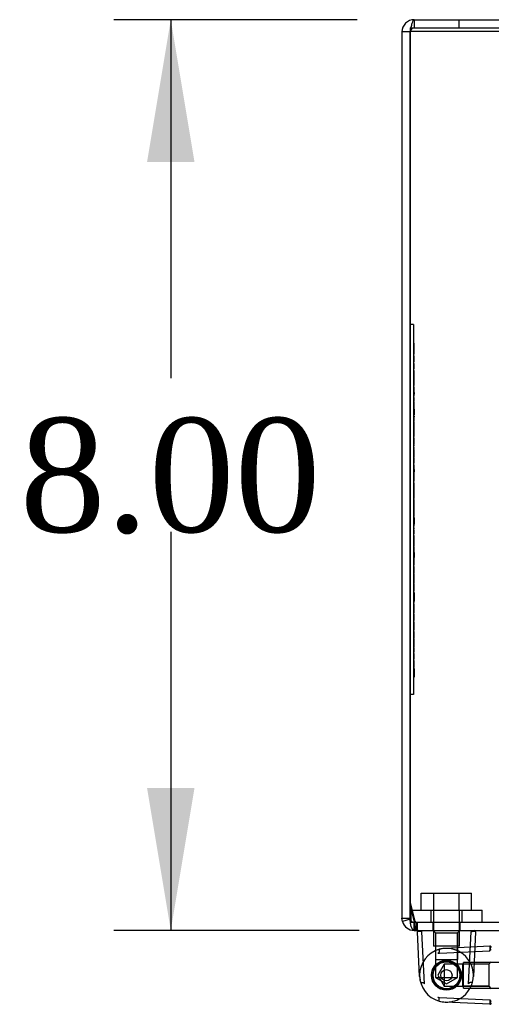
# Model space of a CAD drawing. Header units: inches. Extents: x 1 to 240, y -1 to 159.
# Tile 15 of 25: x 55.5 to 59.64, y 134.29 to 142.94. Entities that reach past the tile are written whole.
import ezdxf
from ezdxf.enums import TextEntityAlignment as Align
from ezdxf.lldxf.tags import DXFTag

# ---------------------------------------------------------------- set-up
doc = ezdxf.new("R2010")
doc.units = ezdxf.units.IN
doc.header["$MEASUREMENT"] = 0
for name, color, linetype in [('COM70699-8', 7, 'Continuous'), ('COM70702-5', 7, 'Continuous'), ('Default', 7, 'Continuous'), ('HNG86659-1', 7, 'Continuous'), ('HNG86659-2', 7, 'Continuous'), ('LAB86820', 7, 'Continuous'), ('SCS86661', 7, 'Continuous'), ('WAM30017', 7, 'Continuous')]:
    doc.layers.add(name, color=color, linetype=linetype)
doc.styles.add('SEACAD_Times_New_Roman', font='times.ttf')
tags = doc.linetypes.add('HIDDEN2', pattern=[0.1875, 0.125, -0.0625]).pattern_tags.tags
tags[6:7] = [DXFTag(74, 4), DXFTag(75, 0), DXFTag(340, '0'), DXFTag(46, 0.0), DXFTag(50, 0.0), DXFTag(44, 0.0), DXFTag(45, 0.0)]
tags[4:5] = [DXFTag(74, 4), DXFTag(75, 0), DXFTag(340, '0'), DXFTag(46, 0.0), DXFTag(50, 0.0), DXFTag(44, 0.0), DXFTag(45, 0.0)]
doc.dimstyles.new('HAMMOND_(STH_-_240x160)', dxfattribs={"dimtxt": 1, "dimasz": 1.25, "dimexe": 0.5, "dimexo": 0.5, "dimgap": 0.25, "dimtad": 0, "dimtih": 1, "dimtoh": 1, "dimzin": 0, "dimdsep": 46, "dimtxsty": 'SEACAD_Times_New_Roman', "dimblk1": '_SE_FILLED', "dimblk2": '_SE_FILLED', "dimsah": 1, "dimcen": 0.5, "dimadec": 0, "dimazin": 0, "dimtfac": 0.8, "dimtofl": 0, "dimtmove": 0, "dimatfit": 3, "dimfxl": 1, "dimtolj": 1, "dimtzin": 0, "dimarcsym": 0})

# ---------------------------------------------------------------- blocks, each defined once
blk = doc.blocks.new('SE3')
at = {"layer": 'COM70699-8', "color": 7, "linetype": 'Continuous'}
for p, q in [((58.9655, 142.9408), (88.7495, 142.9408)), ((58.9655, 142.9408), (58.9655, 142.8688)), ((58.9295, 142.8328), (58.8575, 142.8328)), ((58.8575, 142.8328), (58.8575, 135.0488)), ((58.9655, 142.8688), (88.7495, 142.8688)), ((58.9295, 135.1551), (58.9295, 135.0488)), ((58.9296, 135.0488), (58.9296, 135.1546)), ((58.8618, 135.0185), (58.8575, 135.0488)), ((58.8575, 135.0488), (58.9295, 135.0488)), ((58.9309, 135.0387), (58.8618, 135.0185)), ((58.9309, 135.0387), (58.9295, 135.0488)), ((58.9655, 135.0108), (58.9655, 134.9408)), ((58.9655, 134.9408), (58.9812, 134.9408))]:
    blk.add_line(p, q, dxfattribs=at)
at = {"layer": 'COM70699-8', "color": 7, "linetype": 'HIDDEN2'}
for p, q in [((59.3575, 142.9408), (59.3575, 142.8688)), ((58.9296, 135.1546), (58.9296, 142.8328)), ((58.9655, 135.0128), (58.9655, 135.0108)), ((58.9655, 135.0128), (58.9812, 135.0128)), ((58.9656, 134.9408), (58.9656, 135.0128)), ((59.1286, 135.0128), (59.1286, 134.9408)), ((59.3686, 134.9408), (59.3686, 135.0128))]:
    blk.add_line(p, q, dxfattribs=at)
at = {"layer": 'COM70699-8', "color": 7, "linetype": 'Continuous'}
for centre, radius, start, end in [((58.9655, 142.8328), 0.108, 90, 180), ((58.9655, 135.0488), 0.108, 196.23877, 270), ((58.9655, 135.0488), 0.036, 196.23887, 269.9999)]:
    blk.add_arc(centre, radius, start, end, dxfattribs=at)
at = {"layer": 'COM70699-8', "color": 7, "linetype": 'HIDDEN2'}
for centre, start, end in [((58.9655, 142.8328), 90, 180), ((58.9656, 135.0488), 180, 197.78728)]:
    blk.add_arc(centre, 0.036, start, end, dxfattribs=at)
for points, knots in [([(58.9296, 142.8328), (58.9326, 142.8469), (58.9356, 142.861), (58.9415, 142.8871), (58.9445, 142.8991), (58.9505, 142.9191), (58.9535, 142.9271), (58.9595, 142.9379), (58.9625, 142.9408), (58.9655, 142.9408)], [0, 0, 0, 0, 0.25, 0.25, 0.5, 0.5, 0.75, 0.75, 1, 1, 1, 1]), ([(58.9656, 134.9408), (58.9648, 134.9408), (58.9634, 134.9409), (58.9612, 134.9415), (58.9587, 134.9426), (58.9547, 134.9454), (58.9506, 134.9502), (58.9456, 134.9584), (58.9419, 134.9668), (58.9378, 134.9794), (58.9349, 134.9912), (58.9321, 135.0076), (58.9305, 135.0221), (58.9298, 135.0353), (58.9296, 135.043), (58.9296, 135.0468), (58.9296, 135.0488)], [0, 0, 0, 0, 0.039636, 0.079299, 0.119013, 0.178729, 0.298914, 0.359673, 0.482665, 0.545168, 0.672094, 0.736685, 0.867476, 0.933625, 0.966802, 1, 1, 1, 1])]:
    blk.add_open_spline(points, degree=3, knots=knots, dxfattribs=at)
at = {"layer": 'COM70702-5', "color": 7, "linetype": 'Continuous'}
for p, q in [((58.9295, 142.8702), (58.9295, 142.8398)), ((58.9295, 142.8398), (88.7855, 142.8398)), ((58.9295, 142.8398), (58.9295, 135.1551)), ((58.9295, 135.1551), (58.9674, 135.0031)), ((58.9812, 134.9408), (88.7337, 134.9408))]:
    blk.add_line(p, q, dxfattribs=at)
at = {"layer": 'COM70702-5', "color": 7, "linetype": 'HIDDEN2'}
for p, q in [((58.9295, 142.8702), (88.7855, 142.8702)), ((58.9295, 135.1855), (58.9674, 135.0335)), ((58.9674, 135.0335), (58.9674, 135.0031)), ((58.9812, 135.0128), (88.7337, 135.0128)), ((58.9812, 135.0128), (58.9812, 134.9408)), ((58.9915, 135.0128), (58.9915, 134.9408))]:
    blk.add_line(p, q, dxfattribs=at)
blk.add_open_spline([(58.9674, 135.0335), (58.9685, 135.0305), (58.9697, 135.0276), (58.972, 135.0225), (58.9732, 135.0202), (58.9755, 135.0166), (58.9766, 135.0151), (58.9789, 135.0132), (58.9801, 135.0128), (58.9812, 135.0128)], degree=3, knots=[0, 0, 0, 0, 0.25, 0.25, 0.5, 0.5, 0.75, 0.75, 1, 1, 1, 1], dxfattribs=at)
at = {"layer": 'COM70702-5', "color": 7, "linetype": 'Continuous'}
blk.add_open_spline([(58.9674, 135.0031), (58.9697, 134.9846), (58.972, 134.9686), (58.9766, 134.9467), (58.9789, 134.9408), (58.9812, 134.9408)], degree=3, knots=[0, 0, 0, 0, 0.5, 0.5, 1, 1, 1, 1], dxfattribs=at)
at = {"layer": 'HNG86659-1', "color": 7, "linetype": 'Continuous'}
for p, q in [((59.0127, 134.5354), (58.9933, 134.9284)), ((59.0327, 134.9289), (59.0321, 134.9293)), ((59.4645, 134.9289), (59.4652, 134.9293)), ((59.5039, 134.9284), (59.4974, 134.7958)), ((59.1887, 134.7412), (59.6291, 134.7629)), ((59.6299, 134.8023), (59.237, 134.783)), ((59.6291, 134.7629), (59.6314, 134.763)), ((59.1719, 134.7404), (59.1887, 134.7412)), ((59.1719, 134.3537), (59.1887, 134.3529)), ((59.1887, 134.3529), (59.6291, 134.3312)), ((59.6291, 134.3312), (59.6314, 134.3311)), ((59.6299, 134.2918), (59.237, 134.3111))]:
    blk.add_line(p, q, dxfattribs=at)
at = {"layer": 'HNG86659-1', "color": 7, "linetype": 'HIDDEN2'}
for p, q in [((59.0553, 134.4703), (59.0327, 134.9298)), ((59.1305, 134.9408), (59.1518, 134.9194)), ((59.3454, 134.9194), (59.3667, 134.9408)), ((59.4419, 134.4703), (59.4646, 134.9298)), ((59.1518, 134.9194), (59.3454, 134.9194)), ((59.1518, 134.9194), (59.1518, 134.6865)), ((59.1518, 134.9194), (59.1518, 134.6865)), ((59.3454, 134.6865), (59.3454, 134.9194)), ((59.3454, 134.9194), (59.3454, 134.6865)), ((59.4974, 134.7958), (59.4846, 134.5354)), ((59.6305, 134.763), (59.6309, 134.7636)), ((59.1518, 134.6865), (59.1518, 134.6181)), ((59.1518, 134.6865), (59.3454, 134.6865)), ((59.3454, 134.6187), (59.3454, 134.6865)), ((59.6423, 134.6652), (59.621, 134.6438)), ((59.1518, 134.6181), (59.1518, 134.5274)), ((59.229, 134.6438), (59.1731, 134.5471)), ((59.229, 134.6438), (59.229, 134.4503)), ((59.3881, 134.6438), (59.229, 134.6438)), ((59.3454, 134.5274), (59.3454, 134.6187)), ((59.621, 134.6438), (59.3881, 134.6438)), ((59.621, 134.6438), (59.3881, 134.6438)), ((59.3881, 134.6438), (59.3881, 134.4503)), ((59.621, 134.6438), (59.621, 134.4503)), ((59.1518, 134.5274), (59.3454, 134.5274)), ((59.1518, 134.5274), (59.2486, 134.4715)), ((59.1731, 134.5471), (59.229, 134.4503)), ((59.2486, 134.4715), (59.3454, 134.5274)), ((59.229, 134.4503), (59.3881, 134.4503)), ((59.3881, 134.4503), (59.621, 134.4503)), ((59.621, 134.4503), (59.3881, 134.4503)), ((59.621, 134.4503), (59.6423, 134.4289)), ((59.6305, 134.3311), (59.6309, 134.3305))]:
    blk.add_line(p, q, dxfattribs=at)
for radius in [0.1319, 0.1319, 0.1201]:
    blk.add_circle((59.2486, 134.5471), radius, dxfattribs=at)
at = {"layer": 'HNG86659-1', "color": 7, "linetype": 'Continuous'}
for centre, radius, start, end in [((59.0051, 134.9289), 0.0118, 164.64095, 182.81757), ((59.0051, 134.9289), 0.0118, 90, 164.63771), ((58.9984, 134.7313), 0.2008, 80.34044, 91.32736), ((59.4989, 134.7311), 0.201, 88.67748, 99.65473), ((59.4921, 134.9289), 0.0118, 15.36229, 90), ((59.4921, 134.9289), 0.0118, 357.18243, 15.35905), ((59.2486, 134.5471), 0.2362, 105.46894, 180), ((59.2486, 134.5471), 0.2362, 92.8208, 105.46894), ((59.6305, 134.7905), 0.0118, 71.31109, 92.8208), ((59.6305, 134.7905), 0.0118, 0, 71.31109), ((59.4634, 134.7806), 0.1722, 357.94826, 7.05276), ((59.2486, 134.5471), 0.2362, 149.26349, 151.40353), ((59.2486, 134.5471), 0.2362, 170.91187, 190.1263), ((59.2486, 134.5471), 0.2362, 180, 254.53106), ((59.2486, 134.5471), 0.2362, 253.92513, 267.1657), ((59.2486, 134.5471), 0.2362, 254.53106, 267.1792), ((59.4634, 134.3135), 0.1722, 352.94724, 2.05175), ((59.6305, 134.3036), 0.0118, 267.1792, 288.68891), ((59.6305, 134.3036), 0.0118, 288.68891, 0)]:
    blk.add_arc(centre, radius, start, end, dxfattribs=at)
at = {"layer": 'HNG86659-1', "color": 7, "linetype": 'HIDDEN2'}
for centre, radius, start, end in [((59.0151, 134.7618), 0.1722, 87.94825, 97.05276), ((59.4822, 134.7618), 0.1722, 82.94724, 92.05174), ((59.2486, 134.5471), 0.2362, 73.20247, 113.03717), ((59.2486, 134.5471), 0.2362, 59.26349, 92.8208), ((59.2486, 134.5471), 0.2362, 59.26349, 71.12604), ((59.4327, 134.7973), 0.201, 350.34527, 1.32252), ((59.2486, 134.5471), 0.2362, 146.2769, 149.26349), ((59.2486, 134.5471), 0.1201, 90, 270), ((59.2486, 134.5471), 0.2362, 300.73651, 59.26349), ((59.2486, 134.5471), 0.2362, 267.1792, 300.73651), ((59.2486, 134.5471), 0.2362, 295.87232, 300.73651), ((59.4329, 134.2968), 0.2008, 358.67264, 9.65956), ((59.2486, 134.5471), 0.2362, 267.1657, 272.64449)]:
    blk.add_arc(centre, radius, start, end, dxfattribs=at)
for points, knots in [([(59.0212, 134.9339), (59.0214, 134.936), (59.0216, 134.9377), (59.0222, 134.9401), (59.0225, 134.9408), (59.0229, 134.9408)], [0, 0, 0, 0, 0.5, 0.5, 1, 1, 1, 1]), ([(59.0327, 134.9298), (59.0306, 134.9298), (59.0286, 134.9306), (59.0249, 134.9322), (59.023, 134.933), (59.0212, 134.9339)], [0, 0, 0, 0, 0.5, 0.5, 1, 1, 1, 1]), ([(59.4646, 134.9298), (59.4667, 134.9298), (59.4686, 134.9306), (59.4724, 134.9322), (59.4742, 134.933), (59.476, 134.9339)], [0, 0, 0, 0, 0.5, 0.5, 1, 1, 1, 1]), ([(59.476, 134.9339), (59.4759, 134.936), (59.4756, 134.9377), (59.4751, 134.9401), (59.4747, 134.9408), (59.4743, 134.9408)], [0, 0, 0, 0, 0.5, 0.5, 1, 1, 1, 1]), ([(59.021, 134.484), (59.023, 134.4838), (59.0255, 134.4836), (59.0314, 134.4834), (59.0347, 134.4834), (59.04, 134.483), (59.0419, 134.4828), (59.0456, 134.482), (59.0475, 134.4813), (59.0507, 134.479), (59.0519, 134.4774), (59.0539, 134.4739), (59.0546, 134.4721), (59.0553, 134.4703)], [0, 0, 0, 0, 0.25, 0.25, 0.5, 0.5, 0.625, 0.625, 0.75, 0.75, 0.875, 0.875, 1, 1, 1, 1]), ([(59.4763, 134.484), (59.4742, 134.4838), (59.4717, 134.4836), (59.4659, 134.4834), (59.4625, 134.4834), (59.4572, 134.483), (59.4554, 134.4828), (59.4516, 134.482), (59.4497, 134.4813), (59.4466, 134.479), (59.4453, 134.4774), (59.4434, 134.4739), (59.4426, 134.4721), (59.4419, 134.4703)], [0, 0, 0, 0, 0.25, 0.25, 0.5, 0.5, 0.625, 0.625, 0.75, 0.75, 0.875, 0.875, 1, 1, 1, 1])]:
    blk.add_open_spline(points, degree=3, knots=knots, dxfattribs=at)
at = {"layer": 'HNG86659-1', "color": 7, "linetype": 'Continuous'}
for points, knots in [([(59.1856, 134.7747), (59.1854, 134.7727), (59.1852, 134.7701), (59.185, 134.7643), (59.1849, 134.761), (59.1846, 134.7556), (59.1844, 134.7538), (59.1836, 134.75), (59.1829, 134.7481), (59.1805, 134.745), (59.1789, 134.7438), (59.1755, 134.7418), (59.1737, 134.7411), (59.1719, 134.7404)], [0, 0, 0, 0, 0.25, 0.25, 0.5, 0.5, 0.625, 0.625, 0.75, 0.75, 0.875, 0.875, 1, 1, 1, 1]), ([(59.6314, 134.763), (59.6314, 134.7651), (59.6321, 134.767), (59.6337, 134.7708), (59.6346, 134.7726), (59.6355, 134.7744)], [0, 0, 0, 0, 0.5, 0.5, 1, 1, 1, 1]), ([(59.6355, 134.7744), (59.6375, 134.7743), (59.6393, 134.7741), (59.6417, 134.7735), (59.6423, 134.7731), (59.6423, 134.7727)], [0, 0, 0, 0, 0.5, 0.5, 1, 1, 1, 1]), ([(59.1856, 134.3194), (59.1854, 134.3214), (59.1852, 134.324), (59.185, 134.3298), (59.1849, 134.3331), (59.1846, 134.3385), (59.1844, 134.3403), (59.1836, 134.3441), (59.1829, 134.346), (59.1805, 134.3491), (59.1789, 134.3503), (59.1755, 134.3523), (59.1737, 134.353), (59.1719, 134.3537)], [0, 0, 0, 0, 0.25, 0.25, 0.5, 0.5, 0.625, 0.625, 0.75, 0.75, 0.875, 0.875, 1, 1, 1, 1]), ([(59.6314, 134.3311), (59.6314, 134.329), (59.6321, 134.3271), (59.6337, 134.3233), (59.6346, 134.3215), (59.6355, 134.3197)], [0, 0, 0, 0, 0.5, 0.5, 1, 1, 1, 1]), ([(59.6355, 134.3197), (59.6375, 134.3198), (59.6393, 134.32), (59.6417, 134.3206), (59.6423, 134.321), (59.6423, 134.3214)], [0, 0, 0, 0, 0.5, 0.5, 1, 1, 1, 1])]:
    blk.add_open_spline(points, degree=3, knots=knots, dxfattribs=at)
at = {"layer": 'HNG86659-2', "color": 7, "linetype": 'HIDDEN2'}
for p, q in [((59.2364, 134.6645), (59.2283, 134.6684)), ((59.2435, 134.67), (59.2364, 134.6645)), ((59.2853, 134.6593), (59.2795, 134.6662)), ((59.1301, 134.5801), (59.1331, 134.5716)), ((59.1531, 134.6165), (59.1448, 134.6131)), ((59.1538, 134.6255), (59.1531, 134.6165)), ((59.1897, 134.6494), (59.1807, 134.6496)), ((59.1939, 134.6573), (59.1897, 134.6494)), ((59.294, 134.6614), (59.2853, 134.6593)), ((59.3278, 134.6347), (59.3253, 134.6433)), ((59.3366, 134.633), (59.3278, 134.6347)), ((59.3566, 134.5949), (59.3578, 134.6038)), ((59.364, 134.5898), (59.3566, 134.5949)), ((59.1331, 134.5716), (59.1269, 134.5651)), ((59.1269, 134.529), (59.1329, 134.5227)), ((59.1329, 134.5227), (59.13, 134.5146)), ((59.3564, 134.4987), (59.3638, 134.5038)), ((59.3575, 134.4898), (59.3564, 134.4987)), ((59.3667, 134.5468), (59.3714, 134.5544)), ((59.3714, 134.5391), (59.3667, 134.5468)), ((59.1445, 134.4815), (59.1528, 134.478)), ((59.1528, 134.478), (59.1534, 134.4691)), ((59.1802, 134.4448), (59.1892, 134.445)), ((59.1892, 134.445), (59.1934, 134.4371)), ((59.2278, 134.4258), (59.2359, 134.4296)), ((59.2359, 134.4296), (59.243, 134.4241)), ((59.2789, 134.4278), (59.2848, 134.4346)), ((59.2848, 134.4346), (59.2935, 134.4325)), ((59.3248, 134.4505), (59.3274, 134.459)), ((59.3274, 134.459), (59.3362, 134.4607))]:
    blk.add_line(p, q, dxfattribs=at)
for radius in [0.1181, 0.0492]:
    blk.add_circle((59.2486, 134.5471), radius, dxfattribs=at)
for start, end in [(99.50027, 116.39259), (75.48241, 92.37473), (147.53598, 164.4283), (123.51813, 140.41045), (51.46456, 68.35688), (27.4467, 44.33902), (3.42884, 20.32116), (171.55384, 188.44616), (195.30384, 212.19617), (339.41099, 356.30331), (219.3217, 236.21402), (243.33956, 260.23188), (267.35741, 284.24974), (291.37527, 308.26759), (315.39313, 332.28545)]:
    blk.add_arc((59.2486, 134.5471), 0.123, start, end, dxfattribs=at)
at = {"layer": 'LAB86820', "color": 7, "linetype": 'HIDDEN2'}
for p, q in [((58.9595, 140.2628), (58.9295, 140.2628)), ((58.9595, 140.2628), (58.9595, 137.0128)), ((58.9651, 140.0985), (58.9588, 140.0985)), ((58.9588, 140.0405), (58.9651, 140.0405)), ((58.9645, 140.0985), (58.9595, 140.0985)), ((58.9645, 140.0982), (58.9595, 140.0982)), ((58.9645, 140.0873), (58.9595, 140.0873)), ((58.9645, 140.0872), (58.9595, 140.0872)), ((58.9645, 140.0522), (58.9595, 140.0522)), ((58.9645, 140.0516), (58.9595, 140.0516)), ((58.9645, 140.0377), (58.9595, 140.0377)), ((58.9645, 140.0339), (58.9595, 140.0339)), ((58.9645, 140.0405), (58.9645, 140.0985)), ((58.9645, 140.0516), (58.9645, 140.0659)), ((58.9645, 140.0134), (58.9645, 140.0377)), ((58.9645, 140.0144), (58.9595, 140.0144)), ((58.9645, 140.0134), (58.9595, 140.0134)), ((58.9645, 140.0038), (58.9595, 140.0038)), ((58.9645, 139.9871), (58.9595, 139.9871)), ((58.9645, 139.9777), (58.9595, 139.9777)), ((58.9645, 139.9764), (58.9595, 139.9764)), ((58.9645, 139.9466), (58.9595, 139.9466)), ((58.9645, 140.0038), (58.9645, 140.0134)), ((58.9645, 139.9764), (58.9645, 139.9871)), ((58.9645, 139.9466), (58.9645, 139.9764)), ((58.9645, 139.936), (58.9645, 139.9466)), ((58.9588, 139.936), (58.9595, 139.936)), ((58.9651, 139.9236), (58.9588, 139.9236)), ((58.9651, 139.9125), (58.9588, 139.9125)), ((58.9588, 139.8833), (58.9651, 139.8833)), ((58.9588, 139.8729), (58.9651, 139.8729)), ((58.9651, 139.8627), (58.9588, 139.8627)), ((58.9645, 139.936), (58.9595, 139.936)), ((58.9645, 139.9211), (58.9595, 139.9211)), ((58.9645, 139.9107), (58.9595, 139.9107)), ((58.9645, 139.8817), (58.9595, 139.8817)), ((58.9645, 139.8711), (58.9595, 139.8711)), ((58.9645, 139.8602), (58.9595, 139.8602)), ((58.9645, 139.936), (58.9651, 139.936)), ((58.9645, 139.8729), (58.9645, 139.9211)), ((58.9645, 139.8121), (58.9645, 139.8602)), ((58.9651, 139.8517), (58.9588, 139.8517)), ((58.9651, 139.8426), (58.9588, 139.8426)), ((58.9651, 139.8315), (58.9588, 139.8315)), ((58.9588, 139.8225), (58.9651, 139.8225)), ((58.9588, 139.8121), (58.9651, 139.8121)), ((58.9588, 139.8023), (58.9651, 139.8023)), ((58.9588, 139.7919), (58.9651, 139.7919)), ((58.9645, 139.8498), (58.9595, 139.8498)), ((58.9645, 139.8401), (58.9595, 139.8401)), ((58.9645, 139.8297), (58.9595, 139.8297)), ((58.9645, 139.8208), (58.9595, 139.8208)), ((58.9645, 139.8102), (58.9595, 139.8102)), ((58.9645, 139.8007), (58.9595, 139.8007)), ((58.9645, 139.7978), (58.9595, 139.7978)), ((58.9645, 139.7901), (58.9595, 139.7901)), ((58.9645, 139.7884), (58.9595, 139.7884)), ((58.9645, 139.7871), (58.9595, 139.7871)), ((58.9645, 139.778), (58.9595, 139.778)), ((58.9645, 139.7919), (58.9645, 139.8401)), ((58.9645, 139.7871), (58.9645, 139.7901)), ((58.9645, 139.7573), (58.9645, 139.7871)), ((58.9645, 139.7364), (58.9645, 139.778)), ((58.9588, 139.7467), (58.9595, 139.7467)), ((58.9651, 139.7343), (58.9588, 139.7343)), ((58.9651, 139.7232), (58.9588, 139.7232)), ((58.9651, 139.7143), (58.9588, 139.7143)), ((58.9651, 139.7033), (58.9588, 139.7033)), ((58.9588, 139.6863), (58.9651, 139.6863)), ((58.9645, 139.7674), (58.9595, 139.7674)), ((58.9645, 139.7573), (58.9595, 139.7573)), ((58.9645, 139.7467), (58.9595, 139.7467)), ((58.9645, 139.7374), (58.9595, 139.7374)), ((58.9645, 139.7364), (58.9595, 139.7364)), ((58.9645, 139.7268), (58.9595, 139.7268)), ((58.9645, 139.7467), (58.9651, 139.7467)), ((58.9645, 139.7268), (58.9645, 139.7364)), ((58.9645, 139.6553), (58.9645, 139.7143)), ((58.9588, 139.6753), (58.9651, 139.6753)), ((58.9588, 139.6663), (58.9651, 139.6663)), ((58.9651, 139.6663), (58.9588, 139.6663)), ((58.9588, 139.6553), (58.9651, 139.6553)), ((58.9651, 139.6552), (58.9588, 139.6552)), ((58.9588, 139.621), (58.9651, 139.621)), ((58.9645, 139.6431), (58.9595, 139.6431)), ((58.9645, 139.6325), (58.9595, 139.6325)), ((58.9645, 139.6233), (58.9595, 139.6233)), ((58.9645, 139.622), (58.9595, 139.622)), ((58.9645, 139.6218), (58.9595, 139.6218)), ((58.9645, 139.6212), (58.9595, 139.6212)), ((58.9645, 139.6114), (58.9595, 139.6114)), ((58.9645, 139.611), (58.9595, 139.611)), ((58.9645, 139.6004), (58.9595, 139.6004)), ((58.9645, 139.5985), (58.9595, 139.5985)), ((58.9645, 139.6663), (58.9645, 139.6473)), ((58.9645, 139.6325), (58.9645, 139.6431)), ((58.9645, 139.611), (58.9645, 139.6218)), ((58.9645, 139.6004), (58.9645, 139.611)), ((58.9645, 139.5924), (58.9645, 139.6004)), ((58.9651, 139.5846), (58.9588, 139.5846)), ((58.9651, 139.5716), (58.9588, 139.5716)), ((58.9588, 139.5519), (58.9651, 139.5519)), ((58.9588, 139.5405), (58.9651, 139.5405)), ((58.9588, 139.5389), (58.9651, 139.5389)), ((58.9588, 139.5275), (58.9651, 139.5275)), ((58.9645, 139.5924), (58.9595, 139.5924)), ((58.9645, 139.5875), (58.9595, 139.5875)), ((58.9645, 139.5855), (58.9595, 139.5855)), ((58.9645, 139.5852), (58.9595, 139.5852)), ((58.9645, 139.5846), (58.9595, 139.5846)), ((58.9645, 139.5846), (58.9595, 139.5846)), ((58.9645, 139.5745), (58.9595, 139.5745)), ((58.9645, 139.5722), (58.9595, 139.5722)), ((58.9645, 139.5716), (58.9595, 139.5716)), ((58.9645, 139.5715), (58.9595, 139.5715)), ((58.9645, 139.553), (58.9595, 139.553)), ((58.9645, 139.5424), (58.9595, 139.5424)), ((58.9645, 139.54), (58.9595, 139.54)), ((58.9645, 139.5293), (58.9595, 139.5293)), ((58.9645, 139.5274), (58.9595, 139.5274)), ((58.9645, 139.5218), (58.9595, 139.5218)), ((58.9645, 139.5208), (58.9595, 139.5208)), ((58.9645, 139.5169), (58.9595, 139.5169)), ((58.9645, 139.5114), (58.9595, 139.5114)), ((58.9645, 139.5103), (58.9595, 139.5103)), ((58.9645, 139.5293), (58.9645, 139.5855)), ((58.9645, 139.5218), (58.9645, 139.5274)), ((58.9645, 139.5208), (58.9645, 139.4671)), ((58.9588, 139.4781), (58.9651, 139.4781)), ((58.9588, 139.4671), (58.9651, 139.4671)), ((58.9588, 139.4642), (58.9651, 139.4642)), ((58.9588, 139.4531), (58.9651, 139.4531)), ((58.9651, 139.4431), (58.9588, 139.4431)), ((58.9645, 139.5079), (58.9595, 139.5079)), ((58.9645, 139.5068), (58.9595, 139.5068)), ((58.9645, 139.4975), (58.9595, 139.4975)), ((58.9645, 139.4964), (58.9595, 139.4964)), ((58.9645, 139.454), (58.9595, 139.454)), ((58.9645, 139.4434), (58.9595, 139.4434)), ((58.9645, 139.4431), (58.9595, 139.4431)), ((58.9645, 139.4428), (58.9595, 139.4428)), ((58.9645, 139.4319), (58.9595, 139.4319)), ((58.9645, 139.4318), (58.9595, 139.4318)), ((58.9645, 139.4267), (58.9595, 139.4267)), ((58.9645, 139.4587), (58.9645, 139.4531)), ((58.9645, 139.4434), (58.9645, 139.454)), ((58.9645, 139.429), (58.9645, 139.4431)), ((58.9645, 139.416), (58.9645, 139.4267)), ((58.9651, 139.4034), (58.9588, 139.4034)), ((58.9651, 139.3923), (58.9588, 139.3923)), ((58.9588, 139.3851), (58.9651, 139.3851)), ((58.9588, 139.3578), (58.9651, 139.3578)), ((58.9651, 139.339), (58.9588, 139.339)), ((58.9651, 139.3356), (58.9588, 139.3356)), ((58.9645, 139.416), (58.9595, 139.416)), ((58.9645, 139.3968), (58.9595, 139.3968)), ((58.9645, 139.3962), (58.9595, 139.3962)), ((58.9645, 139.3752), (58.9595, 139.3752)), ((58.9645, 139.3723), (58.9595, 139.3723)), ((58.9645, 139.3656), (58.9595, 139.3656)), ((58.9645, 139.3629), (58.9595, 139.3629)), ((58.9645, 139.3591), (58.9595, 139.3591)), ((58.9645, 139.3581), (58.9595, 139.3581)), ((58.9645, 139.3488), (58.9595, 139.3488)), ((58.9645, 139.3485), (58.9595, 139.3485)), ((58.9645, 139.3388), (58.9595, 139.3388)), ((58.9645, 139.3382), (58.9595, 139.3382)), ((58.9645, 139.3851), (58.9645, 139.4119)), ((58.9645, 139.3581), (58.9645, 139.4034)), ((58.9645, 139.3485), (58.9645, 139.3581)), ((58.9645, 139.3382), (58.9645, 139.3485)), ((58.9645, 139.2902), (58.9645, 139.3356)), ((58.9651, 139.3246), (58.9588, 139.3246)), ((58.9588, 139.3049), (58.9651, 139.3049)), ((58.9588, 139.2939), (58.9651, 139.2939)), ((58.9588, 139.2901), (58.9651, 139.2901)), ((58.9651, 139.2539), (58.9588, 139.2539)), ((58.9645, 139.2913), (58.9595, 139.2913)), ((58.9645, 139.2902), (58.9595, 139.2902)), ((58.9645, 139.2807), (58.9595, 139.2807)), ((58.9645, 139.2678), (58.9595, 139.2678)), ((58.9645, 139.2568), (58.9595, 139.2568)), ((58.9645, 139.2545), (58.9595, 139.2545)), ((58.9645, 139.2539), (58.9595, 139.2539)), ((58.9645, 139.2538), (58.9595, 139.2538)), ((58.9645, 139.2807), (58.9645, 139.2902)), ((58.9645, 139.2116), (58.9645, 139.2678)), ((58.9588, 139.2212), (58.9651, 139.2212)), ((58.9588, 139.2098), (58.9651, 139.2098)), ((58.9651, 139.1841), (58.9588, 139.1841)), ((58.9651, 139.173), (58.9588, 139.173)), ((58.9645, 139.2477), (58.9595, 139.2477)), ((58.9645, 139.2371), (58.9595, 139.2371)), ((58.9645, 139.2223), (58.9595, 139.2223)), ((58.9645, 139.2116), (58.9595, 139.2116)), ((58.9645, 139.2071), (58.9595, 139.2071)), ((58.9645, 139.2061), (58.9595, 139.2061)), ((58.9645, 139.1965), (58.9595, 139.1965)), ((58.9645, 139.1665), (58.9595, 139.1665)), ((58.9645, 139.1662), (58.9595, 139.1662)), ((58.9645, 139.1965), (58.9645, 139.2061)), ((58.9645, 139.1748), (58.9645, 139.1841)), ((58.9645, 139.1086), (58.9645, 139.1666)), ((58.9588, 139.1361), (58.9651, 139.1361)), ((58.9588, 139.125), (58.9651, 139.125)), ((58.9588, 139.1086), (58.9651, 139.1086)), ((58.9645, 139.1553), (58.9595, 139.1553)), ((58.9645, 139.1551), (58.9595, 139.1551)), ((58.9645, 139.1202), (58.9595, 139.1202)), ((58.9645, 139.1196), (58.9595, 139.1196)), ((58.9645, 139.1128), (58.9595, 139.1128)), ((58.9645, 139.1022), (58.9595, 139.1022)), ((58.9645, 139.0957), (58.9595, 139.0957)), ((58.9645, 139.093), (58.9595, 139.093)), ((58.9645, 139.0916), (58.9595, 139.0916)), ((58.9645, 139.0851), (58.9595, 139.0851)), ((58.9645, 139.0807), (58.9595, 139.0807)), ((58.9645, 139.1022), (58.9645, 139.1128)), ((58.9645, 139.054), (58.9645, 139.0957)), ((58.9651, 139.0413), (58.9588, 139.0413)), ((58.9651, 139.032), (58.9588, 139.032)), ((58.9651, 139.0209), (58.9588, 139.0209)), ((58.9588, 139.0087), (58.9651, 139.0087)), ((58.9588, 138.9972), (58.9651, 138.9972)), ((58.9645, 139.0701), (58.9595, 139.0701)), ((58.9645, 139.0622), (58.9595, 139.0622)), ((58.9645, 139.0552), (58.9595, 139.0552)), ((58.9645, 139.0551), (58.9595, 139.0551)), ((58.9645, 139.054), (58.9595, 139.054)), ((58.9645, 139.0444), (58.9595, 139.0444)), ((58.9645, 139.0442), (58.9595, 139.0442)), ((58.9645, 139.042), (58.9595, 139.042)), ((58.9645, 139.0413), (58.9595, 139.0413)), ((58.9645, 139.0413), (58.9595, 139.0413)), ((58.9645, 139.0097), (58.9595, 139.0097)), ((58.9645, 138.9991), (58.9595, 138.9991)), ((58.9645, 138.9915), (58.9595, 138.9915)), ((58.9645, 138.9905), (58.9595, 138.9905)), ((58.9645, 139.0444), (58.9645, 139.054)), ((58.9645, 138.973), (58.9645, 139.032)), ((58.9645, 138.9905), (58.9645, 138.97)), ((58.9588, 138.984), (58.9651, 138.984)), ((58.9588, 138.973), (58.9651, 138.973)), ((58.9588, 138.9478), (58.9651, 138.9478)), ((58.9588, 138.9368), (58.9651, 138.9368)), ((58.9645, 138.9811), (58.9595, 138.9811)), ((58.9645, 138.9801), (58.9595, 138.9801)), ((58.9645, 138.9658), (58.9595, 138.9658)), ((58.9645, 138.9644), (58.9595, 138.9644)), ((58.9645, 138.9508), (58.9595, 138.9508)), ((58.9645, 138.9237), (58.9595, 138.9237)), ((58.9645, 138.9131), (58.9595, 138.9131)), ((58.9645, 138.9104), (58.9595, 138.9104)), ((58.9645, 138.9644), (58.9645, 138.9658)), ((58.9645, 138.9023), (58.9645, 138.9644)), ((58.9651, 138.8729), (58.9588, 138.8729)), ((58.9651, 138.8619), (58.9588, 138.8619)), ((58.9651, 138.8527), (58.9588, 138.8527)), ((58.9588, 138.8274), (58.9651, 138.8274)), ((58.9645, 138.9023), (58.9595, 138.9023)), ((58.9645, 138.8972), (58.9595, 138.8972)), ((58.9645, 138.8963), (58.9595, 138.8963)), ((58.9645, 138.8858), (58.9595, 138.8858)), ((58.9645, 138.8421), (58.9595, 138.8421)), ((58.9645, 138.8286), (58.9595, 138.8286)), ((58.9645, 138.8276), (58.9595, 138.8276)), ((58.9645, 138.818), (58.9595, 138.818)), ((58.9645, 138.8972), (58.9645, 138.9018)), ((58.9645, 138.8858), (58.9645, 138.8963)), ((58.9645, 138.8276), (58.9645, 138.8729)), ((58.9645, 138.8121), (58.9645, 138.8527)), ((58.9651, 138.8053), (58.9588, 138.8053)), ((58.9651, 138.7943), (58.9588, 138.7943)), ((58.9651, 138.7888), (58.9588, 138.7888)), ((58.9651, 138.7778), (58.9588, 138.7778)), ((58.9588, 138.7598), (58.9651, 138.7598)), ((58.9588, 138.7486), (58.9651, 138.7486)), ((58.9588, 138.7382), (58.9651, 138.7382)), ((58.9645, 138.8121), (58.9595, 138.8121)), ((58.9645, 138.8015), (58.9595, 138.8015)), ((58.9645, 138.7864), (58.9595, 138.7864)), ((58.9645, 138.7759), (58.9595, 138.7759)), ((58.9645, 138.761), (58.9595, 138.761)), ((58.9645, 138.76), (58.9595, 138.76)), ((58.9645, 138.7504), (58.9595, 138.7504)), ((58.9645, 138.7469), (58.9595, 138.7469)), ((58.9645, 138.7375), (58.9595, 138.7375)), ((58.9645, 138.7363), (58.9595, 138.7363)), ((58.9645, 138.8015), (58.9645, 138.8121)), ((58.9645, 138.76), (58.9645, 138.8053)), ((58.9645, 138.7382), (58.9645, 138.7864)), ((58.9645, 138.7347), (58.9645, 138.7375)), ((58.9651, 138.7236), (58.9588, 138.7236)), ((58.9651, 138.7137), (58.9588, 138.7137)), ((58.9588, 138.691), (58.9651, 138.691)), ((58.9588, 138.681), (58.9651, 138.681)), ((58.9588, 138.6795), (58.9651, 138.6795)), ((58.9588, 138.6696), (58.9651, 138.6696)), ((58.9645, 138.7275), (58.9595, 138.7275)), ((58.9645, 138.7265), (58.9595, 138.7265)), ((58.9645, 138.7243), (58.9595, 138.7243)), ((58.9645, 138.7236), (58.9595, 138.7236)), ((58.9645, 138.7236), (58.9595, 138.7236)), ((58.9645, 138.7166), (58.9595, 138.7166)), ((58.9645, 138.7143), (58.9595, 138.7143)), ((58.9645, 138.7137), (58.9595, 138.7137)), ((58.9645, 138.7136), (58.9595, 138.7136)), ((58.9645, 138.692), (58.9595, 138.692)), ((58.9645, 138.6821), (58.9595, 138.6821)), ((58.9645, 138.6814), (58.9595, 138.6814)), ((58.9645, 138.6714), (58.9595, 138.6714)), ((58.9645, 138.6695), (58.9595, 138.6695)), ((58.9645, 138.6667), (58.9595, 138.6667)), ((58.9645, 138.66), (58.9595, 138.66)), ((58.9645, 138.6573), (58.9595, 138.6573)), ((58.9645, 138.6565), (58.9595, 138.6565)), ((58.9645, 138.6459), (58.9595, 138.6459)), ((58.9645, 138.6714), (58.9645, 138.7275)), ((58.9645, 138.6573), (58.9645, 138.6695)), ((58.9645, 138.6459), (58.9645, 138.6565)), ((58.9651, 138.6333), (58.9588, 138.6333)), ((58.9651, 138.6222), (58.9588, 138.6222)), ((58.9588, 138.5877), (58.9651, 138.5877)), ((58.9651, 138.564), (58.9588, 138.564)), ((58.9645, 138.6432), (58.9595, 138.6432)), ((58.9645, 138.6326), (58.9595, 138.6326)), ((58.9645, 138.5925), (58.9595, 138.5925)), ((58.9645, 138.5889), (58.9595, 138.5889)), ((58.9645, 138.5888), (58.9595, 138.5888)), ((58.9645, 138.5879), (58.9595, 138.5879)), ((58.9645, 138.5783), (58.9595, 138.5783)), ((58.9645, 138.5693), (58.9595, 138.5693)), ((58.9645, 138.5682), (58.9595, 138.5682)), ((58.9645, 138.5614), (58.9595, 138.5614)), ((58.9645, 138.5587), (58.9595, 138.5587)), ((58.9645, 138.6326), (58.9645, 138.6432)), ((58.9645, 138.5879), (58.9645, 138.6333)), ((58.9645, 138.5783), (58.9645, 138.5879)), ((58.9645, 138.5682), (58.9645, 138.573)), ((58.9645, 138.5587), (58.9645, 138.5682)), ((58.9645, 138.564), (58.9645, 138.5093)), ((58.9645, 138.4983), (58.9645, 138.5614)), ((58.9651, 138.553), (58.9588, 138.553)), ((58.9588, 138.5093), (58.9651, 138.5093)), ((58.9588, 138.4983), (58.9651, 138.4983)), ((58.9588, 138.4909), (58.9595, 138.4909)), ((58.9651, 138.4786), (58.9588, 138.4786)), ((58.9645, 138.5503), (58.9595, 138.5503)), ((58.9645, 138.5419), (58.9595, 138.5419)), ((58.9645, 138.5325), (58.9595, 138.5325)), ((58.9645, 138.5313), (58.9595, 138.5313)), ((58.9645, 138.5058), (58.9595, 138.5058)), ((58.9645, 138.5015), (58.9595, 138.5015)), ((58.9645, 138.495), (58.9595, 138.495)), ((58.9645, 138.4909), (58.9595, 138.4909)), ((58.9645, 138.5015), (58.9645, 138.5313)), ((58.9645, 138.4909), (58.9645, 138.495)), ((58.9645, 138.4909), (58.9651, 138.4909)), ((58.9645, 138.4664), (58.9645, 138.4786)), ((58.9651, 138.4676), (58.9588, 138.4676)), ((58.9588, 138.4307), (58.9651, 138.4307)), ((58.9588, 138.4196), (58.9651, 138.4196)), ((58.9651, 138.4109), (58.9588, 138.4109)), ((58.9651, 138.4106), (58.9588, 138.4106)), ((58.9651, 138.3999), (58.9588, 138.3999)), ((58.9651, 138.3996), (58.9588, 138.3996)), ((58.9645, 138.4573), (58.9595, 138.4573)), ((58.9645, 138.4535), (58.9595, 138.4535)), ((58.9645, 138.434), (58.9595, 138.434)), ((58.9645, 138.433), (58.9595, 138.433)), ((58.9645, 138.4233), (58.9595, 138.4233)), ((58.9645, 138.433), (58.9645, 138.4573)), ((58.9645, 138.4233), (58.9645, 138.433)), ((58.9645, 138.3519), (58.9645, 138.4109)), ((58.9588, 138.3651), (58.9651, 138.3651)), ((58.9588, 138.3629), (58.9651, 138.3629)), ((58.9588, 138.3519), (58.9651, 138.3519)), ((58.9651, 138.3092), (58.9588, 138.3092)), ((58.9645, 138.3664), (58.9595, 138.3664)), ((58.9645, 138.3653), (58.9595, 138.3653)), ((58.9645, 138.3557), (58.9595, 138.3557)), ((58.9645, 138.3521), (58.9595, 138.3521)), ((58.9645, 138.3505), (58.9595, 138.3505)), ((58.9645, 138.3475), (58.9595, 138.3475)), ((58.9645, 138.3353), (58.9595, 138.3353)), ((58.9595, 138.3247), (58.9645, 138.3247)), ((58.9645, 138.3153), (58.9595, 138.3153)), ((58.9645, 138.3091), (58.9595, 138.3091)), ((58.9645, 138.3088), (58.9595, 138.3088)), ((58.9645, 138.298), (58.9595, 138.298)), ((58.9645, 138.2978), (58.9595, 138.2978)), ((58.9645, 138.3247), (58.9645, 138.3521)), ((58.9645, 138.3153), (58.9645, 138.3247)), ((58.9645, 138.2754), (58.9645, 138.3092)), ((58.9651, 138.262), (58.9588, 138.262)), ((58.9588, 138.2512), (58.9651, 138.2512)), ((58.9651, 138.2416), (58.9588, 138.2416)), ((58.9588, 138.2279), (58.9651, 138.2279)), ((58.9588, 138.217), (58.9651, 138.217)), ((58.9645, 138.2719), (58.9595, 138.2719)), ((58.9645, 138.2628), (58.9595, 138.2628)), ((58.9645, 138.2622), (58.9595, 138.2622)), ((58.9645, 138.2619), (58.9595, 138.2619)), ((58.9645, 138.2612), (58.9595, 138.2612)), ((58.9645, 138.2415), (58.9595, 138.2415)), ((58.9645, 138.2412), (58.9595, 138.2412)), ((58.9645, 138.2303), (58.9595, 138.2303)), ((58.9645, 138.2302), (58.9595, 138.2302)), ((58.9645, 138.2612), (58.9645, 138.2719)), ((58.9645, 138.2612), (58.9645, 138.217)), ((58.9645, 138.2512), (58.9645, 138.2551)), ((58.9645, 138.2073), (58.9645, 138.2416)), ((58.9651, 138.2077), (58.9588, 138.2077)), ((58.9588, 138.1836), (58.9651, 138.1836)), ((58.9588, 138.1498), (58.9651, 138.1498)), ((58.9645, 138.2077), (58.9595, 138.2077)), ((58.9645, 138.2074), (58.9595, 138.2074)), ((58.9645, 138.1965), (58.9595, 138.1965)), ((58.9645, 138.1964), (58.9595, 138.1964)), ((58.9645, 138.1953), (58.9595, 138.1953)), ((58.9645, 138.1946), (58.9595, 138.1946)), ((58.9645, 138.1834), (58.9595, 138.1834)), ((58.9645, 138.1818), (58.9595, 138.1818)), ((58.9645, 138.1788), (58.9595, 138.1788)), ((58.9645, 138.1666), (58.9595, 138.1666)), ((58.9645, 138.1614), (58.9595, 138.1614)), ((58.9645, 138.1608), (58.9595, 138.1608)), ((58.9645, 138.156), (58.9595, 138.156)), ((58.9645, 138.1466), (58.9595, 138.1466)), ((58.9645, 138.1373), (58.9595, 138.1373)), ((58.9645, 138.1369), (58.9595, 138.1369)), ((58.9645, 138.1266), (58.9595, 138.1266)), ((58.9645, 138.1263), (58.9595, 138.1263)), ((58.9645, 138.1498), (58.9645, 138.2077)), ((58.9645, 138.1836), (58.9645, 138.191)), ((58.9645, 138.1369), (58.9645, 138.1373)), ((58.9645, 138.1263), (58.9645, 138.1369)), ((58.9651, 138.0392), (58.9588, 138.0392)), ((58.9645, 138.1224), (58.9595, 138.1224)), ((58.9645, 138.1208), (58.9595, 138.1208)), ((58.9645, 138.1179), (58.9595, 138.1179)), ((58.9645, 138.1175), (58.9595, 138.1175)), ((58.9645, 138.116), (58.9595, 138.116)), ((58.9645, 138.1056), (58.9595, 138.1056)), ((58.9645, 138.1052), (58.9595, 138.1052)), ((58.9645, 138.095), (58.9595, 138.095)), ((58.9645, 138.0946), (58.9595, 138.0946)), ((58.9645, 138.0866), (58.9595, 138.0866)), ((58.9645, 138.0862), (58.9595, 138.0862)), ((58.9645, 138.0856), (58.9595, 138.0856)), ((58.9645, 138.0825), (58.9595, 138.0825)), ((58.9645, 138.0762), (58.9595, 138.0762)), ((58.9645, 138.0657), (58.9595, 138.0657)), ((58.9645, 138.063), (58.9595, 138.063)), ((58.9645, 138.0619), (58.9595, 138.0619)), ((58.9645, 138.0565), (58.9595, 138.0565)), ((58.9645, 138.055), (58.9595, 138.055)), ((58.9645, 138.0523), (58.9595, 138.0523)), ((58.9645, 138.0442), (58.9595, 138.0442)), ((58.9645, 138.0392), (58.9595, 138.0392)), ((58.9645, 138.0389), (58.9595, 138.0389)), ((58.9645, 138.095), (58.9645, 138.1224)), ((58.9645, 138.0856), (58.9645, 138.095)), ((58.9645, 138.0805), (58.9645, 138.0862)), ((58.9645, 138.0657), (58.9645, 138.0762)), ((58.9645, 138.0565), (58.9645, 138.0619)), ((58.9645, 138.055), (58.9645, 138.0565)), ((58.9645, 138.0442), (58.9645, 138.055)), ((58.9645, 138.0336), (58.9645, 138.0442)), ((58.9645, 138.0377), (58.9645, 138.0392)), ((58.9588, 137.9813), (58.9651, 137.9813)), ((58.9651, 137.9783), (58.9588, 137.9783)), ((58.9645, 138.0336), (58.9595, 138.0336)), ((58.9645, 138.028), (58.9595, 138.028)), ((58.9645, 138.0279), (58.9595, 138.0279)), ((58.9645, 138.0256), (58.9595, 138.0256)), ((58.9645, 138.0254), (58.9595, 138.0254)), ((58.9645, 138.0217), (58.9595, 138.0217)), ((58.9645, 138.0022), (58.9595, 138.0022)), ((58.9645, 138.0011), (58.9595, 138.0011)), ((58.9645, 137.9929), (58.9595, 137.9929)), ((58.9645, 137.9923), (58.9595, 137.9923)), ((58.9645, 137.9915), (58.9595, 137.9915)), ((58.9645, 137.9782), (58.9595, 137.9782)), ((58.9645, 137.9779), (58.9595, 137.9779)), ((58.9645, 137.9756), (58.9595, 137.9756)), ((58.9645, 137.9745), (58.9595, 137.9745)), ((58.9645, 137.967), (58.9595, 137.967)), ((58.9645, 137.9669), (58.9595, 137.9669)), ((58.9645, 137.9652), (58.9595, 137.9652)), ((58.9645, 137.9641), (58.9595, 137.9641)), ((58.9645, 138.0256), (58.9645, 138.0336)), ((58.9645, 138.0011), (58.9645, 138.0254)), ((58.9645, 137.9915), (58.9645, 138.0011)), ((58.9645, 137.9813), (58.9645, 137.985)), ((58.9645, 137.9203), (58.9645, 137.9783)), ((58.9588, 137.9319), (58.9651, 137.9319)), ((58.9588, 137.9208), (58.9651, 137.9208)), ((58.9588, 137.9203), (58.9651, 137.9203)), ((58.9645, 137.9319), (58.9595, 137.9319)), ((58.9645, 137.9313), (58.9595, 137.9313)), ((58.9645, 137.9109), (58.9595, 137.9109)), ((58.9645, 137.9094), (58.9595, 137.9094)), ((58.9645, 137.8994), (58.9595, 137.8994)), ((58.9645, 137.8982), (58.9595, 137.8982)), ((58.9645, 137.8739), (58.9595, 137.8739)), ((58.9645, 137.9094), (58.9645, 137.8341)), ((58.9645, 137.8322), (58.9645, 137.8739)), ((58.9588, 137.846), (58.9651, 137.846)), ((58.9588, 137.8341), (58.9651, 137.8341)), ((58.9651, 137.8102), (58.9588, 137.8102)), ((58.9651, 137.7992), (58.9588, 137.7992)), ((58.9645, 137.8633), (58.9595, 137.8633)), ((58.9645, 137.8332), (58.9595, 137.8332)), ((58.9645, 137.8322), (58.9595, 137.8322)), ((58.9645, 137.8227), (58.9595, 137.8227)), ((58.9645, 137.7859), (58.9595, 137.7859)), ((58.9645, 137.8227), (58.9645, 137.8322)), ((58.9645, 137.7512), (58.9645, 137.8102)), ((58.9645, 137.7443), (58.9645, 137.7859)), ((58.9588, 137.7622), (58.9651, 137.7622)), ((58.9588, 137.7512), (58.9651, 137.7512)), ((58.9651, 137.7089), (58.9588, 137.7089)), ((58.9645, 137.7753), (58.9595, 137.7753)), ((58.9645, 137.7453), (58.9595, 137.7453)), ((58.9645, 137.7443), (58.9595, 137.7443)), ((58.9645, 137.7389), (58.9595, 137.7389)), ((58.9645, 137.7347), (58.9595, 137.7347)), ((58.9645, 137.7283), (58.9595, 137.7283)), ((58.9645, 137.7191), (58.9595, 137.7191)), ((58.9645, 137.7187), (58.9595, 137.7187)), ((58.9645, 137.7177), (58.9595, 137.7177)), ((58.9645, 137.7091), (58.9595, 137.7091)), ((58.9645, 137.7081), (58.9595, 137.7081)), ((58.9645, 137.7069), (58.9595, 137.7069)), ((58.9645, 137.6963), (58.9595, 137.6963)), ((58.9645, 137.7347), (58.9645, 137.7443)), ((58.9645, 137.7283), (58.9645, 137.7347)), ((58.9645, 137.7187), (58.9645, 137.7191)), ((58.9645, 137.7091), (58.9645, 137.7187)), ((58.9645, 137.6632), (58.9645, 137.7091)), ((58.9645, 137.7069), (58.9645, 137.7091)), ((58.9588, 137.6742), (58.9651, 137.6742)), ((58.9651, 137.6673), (58.9588, 137.6673)), ((58.9588, 137.6632), (58.9651, 137.6632)), ((58.9588, 137.6346), (58.9651, 137.6346)), ((58.9651, 137.6275), (58.9588, 137.6275)), ((58.9588, 137.6232), (58.9651, 137.6232)), ((58.9651, 137.6165), (58.9588, 137.6165)), ((58.9645, 137.6883), (58.9595, 137.6883)), ((58.9645, 137.6811), (58.9595, 137.6811)), ((58.9645, 137.6756), (58.9595, 137.6756)), ((58.9645, 137.6701), (58.9595, 137.6701)), ((58.9645, 137.6679), (58.9595, 137.6679)), ((58.9645, 137.6673), (58.9595, 137.6673)), ((58.9645, 137.6672), (58.9595, 137.6672)), ((58.9595, 137.6656), (58.9645, 137.6656)), ((58.9645, 137.6652), (58.9595, 137.6652)), ((58.9645, 137.651), (58.9595, 137.651)), ((58.9645, 137.6404), (58.9595, 137.6404)), ((58.9645, 137.6356), (58.9595, 137.6356)), ((58.9645, 137.625), (58.9595, 137.625)), ((58.9645, 137.625), (58.9595, 137.625)), ((58.9645, 137.6203), (58.9595, 137.6203)), ((58.9645, 137.6166), (58.9595, 137.6166)), ((58.9645, 137.6146), (58.9595, 137.6146)), ((58.9645, 137.6786), (58.9645, 137.6811)), ((58.9645, 137.6404), (58.9645, 137.651)), ((58.9645, 137.625), (58.9645, 137.6374)), ((58.9645, 137.5769), (58.9645, 137.625)), ((58.9588, 137.5873), (58.9651, 137.5873)), ((58.9588, 137.5769), (58.9651, 137.5769)), ((58.9651, 137.5662), (58.9588, 137.5662)), ((58.9645, 137.597), (58.9595, 137.597)), ((58.9645, 137.596), (58.9595, 137.596)), ((58.9645, 137.5864), (58.9595, 137.5864)), ((58.9645, 137.5856), (58.9595, 137.5856)), ((58.9645, 137.575), (58.9595, 137.575)), ((58.9645, 137.5694), (58.9595, 137.5694)), ((58.9645, 137.5662), (58.9595, 137.5662)), ((58.9645, 137.5659), (58.9595, 137.5659)), ((58.9645, 137.5601), (58.9595, 137.5601)), ((58.9645, 137.5589), (58.9595, 137.5589)), ((58.9645, 137.555), (58.9595, 137.555)), ((58.9645, 137.5549), (58.9595, 137.5549)), ((58.9645, 137.529), (58.9595, 137.529)), ((58.9645, 137.5199), (58.9595, 137.5199)), ((58.9645, 137.5193), (58.9595, 137.5193)), ((58.9645, 137.5082), (58.9645, 137.5662)), ((58.9645, 137.529), (58.9645, 137.5589)), ((58.9588, 137.5185), (58.9595, 137.5185)), ((58.9588, 137.5082), (58.9651, 137.5082)), ((58.9651, 137.4972), (58.9588, 137.4972)), ((58.9651, 137.4928), (58.9588, 137.4928)), ((58.9651, 137.492), (58.9588, 137.492)), ((58.9651, 137.4854), (58.9588, 137.4854)), ((58.9588, 137.4581), (58.9651, 137.4581)), ((58.9588, 137.4471), (58.9651, 137.4471)), ((58.9645, 137.5185), (58.9595, 137.5185)), ((58.9645, 137.5027), (58.9595, 137.5027)), ((58.9645, 137.493), (58.9595, 137.493)), ((58.9645, 137.492), (58.9595, 137.492)), ((58.9645, 137.4595), (58.9595, 137.4595)), ((58.9595, 137.4495), (58.9645, 137.4495)), ((58.9645, 137.4491), (58.9595, 137.4491)), ((58.9645, 137.4368), (58.9595, 137.4368)), ((58.9645, 137.4349), (58.9595, 137.4349)), ((58.9645, 137.5185), (58.9651, 137.5185)), ((58.9645, 137.493), (58.9645, 137.5027)), ((58.9645, 137.4254), (58.9645, 137.4972)), ((58.9645, 137.4254), (58.9595, 137.4254)), ((58.9645, 137.4243), (58.9595, 137.4243)), ((58.9645, 137.4204), (58.9595, 137.4204)), ((58.9645, 137.4188), (58.9595, 137.4188)), ((58.9645, 137.4159), (58.9595, 137.4159)), ((58.9645, 137.4036), (58.9595, 137.4036)), ((58.9595, 137.393), (58.9645, 137.393)), ((58.9645, 137.3836), (58.9595, 137.3836)), ((58.9645, 137.3741), (58.9595, 137.3741)), ((58.9645, 137.3635), (58.9595, 137.3635)), ((58.9645, 137.393), (58.9645, 137.4204)), ((58.9645, 137.3836), (58.9645, 137.393)), ((58.9645, 137.3324), (58.9645, 137.3741)), ((58.9651, 137.3104), (58.9588, 137.3104)), ((58.9651, 137.2993), (58.9588, 137.2993)), ((58.9588, 137.2624), (58.9651, 137.2624)), ((58.9645, 137.3335), (58.9595, 137.3335)), ((58.9645, 137.3324), (58.9595, 137.3324)), ((58.9645, 137.3228), (58.9595, 137.3228)), ((58.9645, 137.3228), (58.9645, 137.3324)), ((58.9645, 137.2513), (58.9645, 137.3104)), ((58.9588, 137.2513), (58.9651, 137.2513)), ((58.9588, 137.1774), (58.9651, 137.1774)), ((58.9645, 137.2424), (58.9595, 137.2424)), ((58.9645, 137.241), (58.9595, 137.241)), ((58.9645, 137.231), (58.9595, 137.231)), ((58.9645, 137.2297), (58.9595, 137.2297)), ((58.9645, 137.241), (58.9645, 137.1656)), ((58.9588, 137.1656), (58.9651, 137.1656)), ((58.9595, 137.0128), (58.9295, 137.0128))]:
    blk.add_line(p, q, dxfattribs=at)
at = {"layer": 'SCS86661', "color": 7, "linetype": 'HIDDEN2'}
for p, q in [((59.0275, 135.2678), (59.1381, 135.2678)), ((59.0275, 135.1178), (59.0275, 135.2678)), ((59.1381, 135.2678), (59.3592, 135.2678)), ((59.1381, 135.1178), (59.1381, 135.2678)), ((59.3592, 135.2678), (59.4698, 135.2678)), ((59.3592, 135.1178), (59.3592, 135.2678)), ((59.4698, 135.1178), (59.4698, 135.2678)), ((59.1356, 135.1178), (59.1356, 134.8028)), ((59.3616, 134.8028), (59.3616, 135.1178)), ((59.3616, 134.8028), (59.1356, 134.8028)), ((59.3994, 134.4341), (59.3994, 134.6601)), ((59.7143, 134.6601), (59.3994, 134.6601)), ((59.3994, 134.4341), (59.7143, 134.4341))]:
    blk.add_line(p, q, dxfattribs=at)
at = {"layer": 'WAM30017', "color": 7, "linetype": 'Continuous'}
for p, q in [((58.9361, 135.1178), (58.9388, 135.1178)), ((58.9361, 135.1178), (58.9361, 135.0311)), ((58.9622, 135.0128), (58.9656, 135.0128))]:
    blk.add_line(p, q, dxfattribs=at)
at = {"layer": 'WAM30017', "color": 7, "linetype": 'HIDDEN2'}
for p, q in [((58.9388, 135.1178), (59.5611, 135.1178)), ((59.1111, 135.1178), (59.1111, 135.0128)), ((59.3861, 135.0128), (59.3861, 135.1178)), ((59.5611, 135.0128), (59.5611, 135.1178)), ((58.9361, 135.0311), (58.9361, 135.0128)), ((58.9361, 135.0128), (58.9622, 135.0128))]:
    blk.add_line(p, q, dxfattribs=at)
blk = doc.blocks.new('DMBLK633')
at = {"layer": 'Default', "linetype": 'Continuous', "transparency": 16777216}
for points in [[(56.6187, 141.6908), (57.0354, 141.6908), (56.8271, 142.9408)], [(56.6187, 136.1908), (56.8271, 134.9408), (57.0354, 136.1908)]]:
    blk.add_hatch(color=7, dxfattribs=at).paths.add_polyline_path(points)
at = {"layer": 'Default', "color": 7, "linetype": 'Continuous', "transparency": 16777216}
for p, q in [((58.4655, 142.9408), (56.3271, 142.9408)), ((56.8271, 142.9408), (56.8271, 139.7908)), ((56.8271, 138.4408), (56.8271, 134.9408)), ((58.4812, 134.9408), (56.3271, 134.9408))]:
    blk.add_line(p, q, dxfattribs=at)
at = {"layer": 'Default', "color": 7, "linetype": 'Continuous', "transparency": 16777216, "style": 'SEACAD_Times_New_Roman'}
blk.add_text('8.00', height=1, dxfattribs=at).set_placement((55.5001, 139.4408), align=Align.TOP_LEFT)
blk = doc.blocks.new('_SE_FILLED')
at = {"color": 0}
blk.add_line((0, 0), (-1, 0), dxfattribs=at)
blk.add_solid([(0, 0), (-1, -0.1665), (-1, 0.1665), (0, 0)], dxfattribs=at)

msp = doc.modelspace()

# ---------------------------------------------------------------- block references
at = {"layer": 'Default'}
msp.add_blockref('SE3', (0, 0), dxfattribs=at)

# ---------------------------------------------------------------- dimensions: what is measured, and where the dimension line sits
at = {"layer": 'Default', "color": 7, "linetype": 'Continuous'}
dim = msp.add_linear_dim(base=(56.8271, 142.9408), p1=(58.9655, 142.9408), p2=(58.9812, 134.9408), angle=270.11298, text='\\A1;<>', dimstyle='HAMMOND_(STH_-_240x160)', dxfattribs=at)
dim.commit()
dim.dimension.update_dxf_attribs({"geometry": 'DMBLK633', "text_midpoint": (56.8271, 138.9408), "dimtype": 161})

doc.saveas('drawing.dxf')
